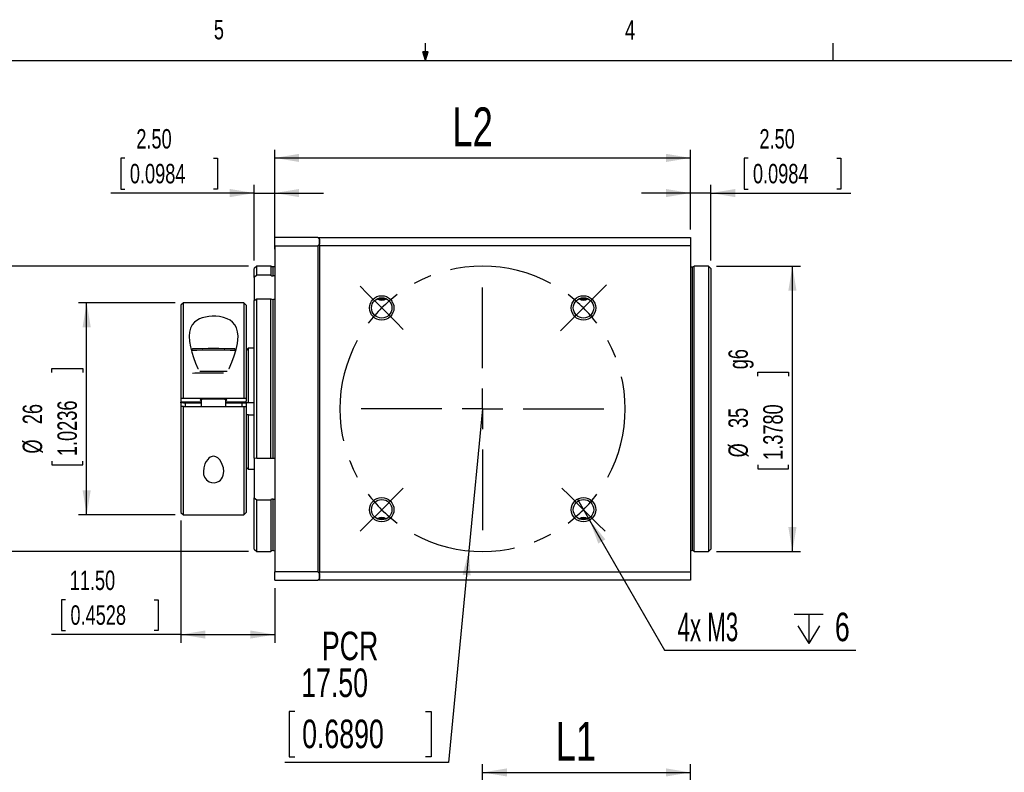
# Model space of a CAD drawing. Extents: x 11 to 421, y 5 to 275.
# Tile 4 of 10: x 166 to 287, y 183 to 275. Entities that reach past the tile are written whole.
import ezdxf
from ezdxf.enums import TextEntityAlignment as Align

# ---------------------------------------------------------------- set-up
doc = ezdxf.new("R2010")
doc.units = 0
doc.linetypes.add('CENTERX2', pattern=[20.32, 12.7, -2.54, 2.54, -2.54])
doc.layers.get('0').update_dxf_attribs({"linetype": 'CONTINUOUS'})
doc.dimstyles.new('SLDDIMSTYLE0', dxfattribs={"dimtxt": 4.7625, "dimasz": 3, "dimexe": 0, "dimexo": 0.0625, "dimgap": 1.190625, "dimtad": 1, "dimrnd": 1e-09, "dimzin": 12, "dimsah": 1, "dimcen": 0.09, "dimazin": 3, "dimtfac": 1, "dimtofl": 0, "dimtmove": 0, "dimatfit": 3})
doc.dimstyles.new('SLDDIMSTYLE1', dxfattribs={"dimtxt": 3.5, "dimasz": 3, "dimexe": 0, "dimexo": 0.0625, "dimgap": 0.875, "dimtad": 0, "dimtih": 1, "dimtoh": 1, "dimrnd": 1e-09, "dimzin": 12, "dimblk1": 'NONE', "dimsah": 1, "dimcen": 0, "dimazin": 3, "dimtfac": 1, "dimtmove": 0, "dimatfit": 3})
doc.dimstyles.new('SLDDIMSTYLE2', dxfattribs={"dimtxt": 3.5, "dimasz": 3, "dimexe": 0, "dimexo": 0.0625, "dimgap": 0.875, "dimtad": 0, "dimtih": 1, "dimtoh": 1, "dimrnd": 1e-09, "dimzin": 4, "dimsah": 1, "dimcen": 0, "dimazin": 3, "dimtfac": 1, "dimtofl": 0, "dimtmove": 0, "dimatfit": 3})
doc.dimstyles.new('SLDDIMSTYLE4', dxfattribs={"dimtxt": 2.38125, "dimasz": 3, "dimexe": 0, "dimexo": 0.0625, "dimgap": 0.595313, "dimtad": 1, "dimrnd": 1e-09, "dimzin": 12, "dimsah": 1, "dimcen": 0.09, "dimazin": 3, "dimtfac": 1, "dimtofl": 0, "dimtmove": 0, "dimatfit": 3})
doc.dimstyles.new('SLDDIMSTYLE5', dxfattribs={"dimtxt": 2.38125, "dimasz": 3, "dimexe": 0, "dimexo": 0.0625, "dimgap": 0.595313, "dimtad": 1, "dimrnd": 1e-09, "dimzin": 4, "dimsah": 1, "dimcen": 0.09, "dimazin": 3, "dimtfac": 1, "dimtmove": 0, "dimatfit": 3})
doc.dimstyles.new('SLDDIMSTYLE7', dxfattribs={"dimtxt": 2.38125, "dimasz": 3, "dimexe": 0, "dimexo": 0.0625, "dimgap": 0.595313, "dimtad": 1, "dimrnd": 1e-09, "dimzin": 4, "dimsah": 1, "dimcen": 0.09, "dimazin": 3, "dimtfac": 1, "dimtofl": 0, "dimtmove": 0, "dimatfit": 3})

# ---------------------------------------------------------------- blocks, each defined once
blk = doc.blocks.new('*D8')
at = {"color": 7, "linetype": 'CONTINUOUS'}
for p, q in [((222.92, 167.88), (222.92, 184)), ((248.42, 174), (248.42, 184)), ((222.92, 183), (248.42, 183))]:
    blk.add_line(p, q, dxfattribs=at)
for points in [[(222.92, 183), (225.92, 182.5), (225.92, 183.5)], [(248.42, 183), (245.42, 183.5), (245.42, 182.5)]]:
    blk.add_solid(points, dxfattribs=at)
at = {"color": 7, "linetype": 'CONTINUOUS', "width": 0.7}
blk.add_text('L1', height=4.763, rotation=360, dxfattribs=at).set_placement((231.88, 183, 0.1), align=Align.BOTTOM_LEFT)
blk = doc.blocks.new('SW_SYMBOL_HOLE_DEPTH')
at = {"color": 0, "linetype": 'CONTINUOUS'}
for p, q in [((0, 875), (800, 875)), ((400, 875), (400, 75)), ((100, 555), (400, 75)), ((700, 555), (400, 75))]:
    blk.add_line(p, q, dxfattribs=at)
blk = doc.blocks.new('*D22')
at = {"color": 7, "linetype": 'CONTINUOUS'}
for p, q in [((234.55, 216.53), (236.05, 213.93)), ((236.05, 213.93), (245.25, 197.99)), ((245.25, 197.99), (268.72, 197.99))]:
    blk.add_line(p, q, dxfattribs=at)
blk.add_solid([(236.05, 213.93), (237.11, 211.08), (237.98, 211.58)], dxfattribs=at)
at = {"color": 7, "linetype": 'CONTINUOUS', "xscale": 0.0044707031, "yscale": 0.0044707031, "zscale": 0.0044707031}
blk.add_blockref('SW_SYMBOL_HOLE_DEPTH', (261.13, 198.48), dxfattribs=at)
at = {"color": 7, "linetype": 'CONTINUOUS'}
for s, width, p in [('4x M3 ', 0.583333, (246.84, 198.05, 15.6)), ('6', 0.7, (266.13, 198.05, 15.6))]:
    blk.add_text(s, height=3.5, dxfattribs=dict(at, width=width)).set_placement(p, align=Align.BOTTOM_LEFT)
blk = doc.blocks.new('_NONE')
blk = doc.blocks.new('*D23')
at = {"color": 7, "linetype": 'CONTINUOUS'}
for p, q in [((222.92, 227.6), (221.24, 210.18)), ((221.24, 210.18), (218.74, 184.22)), ((199.91, 190.49), (199.19, 190.49)), ((199.19, 190.49), (199.19, 184.93)), ((215.91, 190.49), (216.62, 190.49)), ((216.62, 190.49), (216.62, 184.93)), ((199.19, 184.93), (199.91, 184.93)), ((216.62, 184.93), (215.91, 184.93)), ((218.74, 184.22), (198.66, 184.22))]:
    blk.add_line(p, q, dxfattribs=at)
blk.add_solid([(221.24, 210.18), (220.46, 207.24), (221.45, 207.15)], dxfattribs=at)
at = {"color": 7, "linetype": 'CONTINUOUS', "width": 0.7}
for s, p in [('PCR', (203.21, 195.72, 15.6)), ('17.50', (200.67, 191.2, 15.6)), ('0.6890', (200.79, 184.93, 15.6))]:
    blk.add_text(s, height=3.5, dxfattribs=at).set_placement(p, align=Align.BOTTOM_LEFT)
blk = doc.blocks.new('*D24')
at = {"color": 7, "linetype": 'CONTINUOUS'}
for p, q in [((185.22, 240.6), (173.36, 240.6)), ((174.36, 214.6), (174.36, 240.6)), ((170.09, 232.07), (170.09, 232.56)), ((170.09, 232.56), (173.87, 232.56)), ((173.87, 232.56), (173.87, 232.07)), ((170.09, 221.19), (170.09, 220.71)), ((173.87, 220.71), (173.87, 221.19)), ((170.09, 220.71), (173.87, 220.71)), ((185.22, 214.6), (173.36, 214.6))]:
    blk.add_line(p, q, dxfattribs=at)
for points in [[(174.36, 240.6), (173.86, 237.6), (174.86, 237.6)], [(174.36, 214.6), (174.86, 217.6), (173.86, 217.6)]]:
    blk.add_solid(points, dxfattribs=at)
at = {"color": 7, "linetype": 'CONTINUOUS', "width": 0.7}
for s, p in [('1.0236', (173.87, 221.8, 15.6)), ('26', (169.61, 225.71, 15.6)), ('%%c', (169.61, 222.11, 15.6))]:
    blk.add_text(s, height=2.381, rotation=90, dxfattribs=at).set_placement(p, align=Align.BOTTOM_LEFT)
blk = doc.blocks.new('*D25')
at = {"color": 7, "linetype": 'CONTINUOUS'}
for p, q in [((194.22, 245.1), (160.78, 245.1)), ((161.78, 210.1), (161.78, 245.1)), ((157.51, 231.58), (157.51, 232.06)), ((157.51, 232.06), (161.29, 232.06)), ((161.29, 232.06), (161.29, 231.58)), ((157.51, 220.7), (157.51, 220.22)), ((157.51, 220.22), (161.29, 220.22)), ((161.29, 220.22), (161.29, 220.7)), ((194.22, 210.1), (160.78, 210.1))]:
    blk.add_line(p, q, dxfattribs=at)
for points in [[(161.78, 245.1), (161.28, 242.1), (162.28, 242.1)], [(161.78, 210.1), (162.28, 213.1), (161.28, 213.1)]]:
    blk.add_solid(points, dxfattribs=at)
at = {"color": 7, "linetype": 'CONTINUOUS', "width": 0.7}
for s, p in [('g6', (157.03, 232.43, 15.6)), ('35', (157.03, 225.21, 15.6)), ('1.3780', (161.29, 221.3, 15.6)), ('%%c', (157.03, 221.62, 15.6))]:
    blk.add_text(s, height=2.381, rotation=90, dxfattribs=at).set_placement(p, align=Align.BOTTOM_LEFT)
blk = doc.blocks.new('*D26')
at = {"color": 7, "linetype": 'CONTINUOUS'}
for p, q in [((185.92, 213.9), (185.92, 198.91)), ((197.42, 205.6), (197.42, 198.91)), ((171.77, 204.18), (171.28, 204.18)), ((171.28, 204.18), (171.28, 200.4)), ((182.65, 204.18), (183.13, 204.18)), ((183.13, 204.18), (183.13, 200.4)), ((185.92, 199.91), (170.04, 199.91)), ((171.28, 200.4), (171.77, 200.4)), ((183.13, 200.4), (182.65, 200.4)), ((185.92, 199.91), (197.42, 199.91))]:
    blk.add_line(p, q, dxfattribs=at)
for points in [[(185.92, 199.91), (188.92, 199.41), (188.92, 200.41)], [(197.42, 199.91), (194.42, 200.41), (194.42, 199.41)]]:
    blk.add_solid(points, dxfattribs=at)
at = {"color": 7, "linetype": 'CONTINUOUS', "width": 0.7}
for s, p in [('11.50', (172.28, 204.66, 15.6)), ('0.4528', (172.37, 200.4, 15.6))]:
    blk.add_text(s, height=2.381, rotation=360, dxfattribs=at).set_placement(p, align=Align.BOTTOM_LEFT)
blk = doc.blocks.new('*D27')
at = {"color": 7, "linetype": 'CONTINUOUS'}
for p, q in [((179.05, 258.33), (178.57, 258.33)), ((178.57, 258.33), (178.57, 254.54)), ((189.93, 258.33), (190.42, 258.33)), ((190.42, 258.33), (190.42, 254.54)), ((194.92, 245.8), (194.92, 255.06)), ((197.42, 247.19), (197.42, 255.06)), ((194.92, 254.06), (177.33, 254.06)), ((178.57, 254.54), (179.05, 254.54)), ((190.42, 254.54), (189.93, 254.54)), ((194.92, 254.06), (197.42, 254.06)), ((197.42, 254.06), (203.42, 254.06))]:
    blk.add_line(p, q, dxfattribs=at)
for points in [[(194.92, 254.06), (191.92, 254.56), (191.92, 253.56)], [(197.42, 254.06), (200.42, 253.56), (200.42, 254.56)]]:
    blk.add_solid(points, dxfattribs=at)
at = {"color": 7, "linetype": 'CONTINUOUS', "width": 0.7}
for s, p in [('2.50', (180.45, 258.81, 15.6)), ('0.0984', (179.66, 254.54, 15.6))]:
    blk.add_text(s, height=2.381, rotation=360, dxfattribs=at).set_placement(p, align=Align.BOTTOM_LEFT)
blk = doc.blocks.new('*D28')
at = {"color": 7, "linetype": 'CONTINUOUS'}
for p, q in [((255.48, 258.33), (255, 258.33)), ((255, 258.33), (255, 254.54)), ((266.36, 258.33), (266.85, 258.33)), ((266.85, 258.33), (266.85, 254.54)), ((248.42, 249.6), (248.42, 255.06)), ((250.92, 245.8), (250.92, 255.06)), ((248.42, 254.06), (242.42, 254.06)), ((250.92, 254.06), (248.42, 254.06)), ((250.92, 254.06), (268.09, 254.06)), ((255, 254.54), (255.48, 254.54)), ((266.85, 254.54), (266.36, 254.54))]:
    blk.add_line(p, q, dxfattribs=at)
for points in [[(248.42, 254.06), (245.42, 254.56), (245.42, 253.56)], [(250.92, 254.06), (253.92, 253.56), (253.92, 254.56)]]:
    blk.add_solid(points, dxfattribs=at)
at = {"color": 7, "linetype": 'CONTINUOUS', "width": 0.7}
for s, p in [('2.50', (256.88, 258.81, 15.6)), ('0.0984', (256.08, 254.54, 15.6))]:
    blk.add_text(s, height=2.381, dxfattribs=at).set_placement(p, align=Align.BOTTOM_LEFT)
blk = doc.blocks.new('*D29')
at = {"color": 7, "linetype": 'CONTINUOUS'}
for p, q in [((197.42, 249.6), (197.42, 259.37)), ((248.42, 249.6), (248.42, 259.37)), ((197.42, 258.37), (248.42, 258.37))]:
    blk.add_line(p, q, dxfattribs=at)
for points in [[(197.42, 258.37), (200.42, 257.87), (200.42, 258.87)], [(248.42, 258.37), (245.42, 258.87), (245.42, 257.87)]]:
    blk.add_solid(points, dxfattribs=at)
at = {"color": 7, "linetype": 'CONTINUOUS', "width": 0.7}
blk.add_text('L2', height=4.763, rotation=360, dxfattribs=at).set_placement((219.22, 258.37, 15.6), align=Align.BOTTOM_LEFT)
blk = doc.blocks.new('*D30')
at = {"color": 7, "linetype": 'CONTINUOUS'}
for p, q in [((251.62, 245.1), (261.92, 245.1)), ((260.92, 210.1), (260.92, 245.1)), ((256.66, 231.61), (256.66, 232.09)), ((256.66, 232.09), (260.44, 232.09)), ((260.44, 232.09), (260.44, 231.61)), ((256.66, 220.73), (256.66, 220.24)), ((256.66, 220.24), (260.44, 220.24)), ((260.44, 220.24), (260.44, 220.73)), ((251.62, 210.1), (261.92, 210.1))]:
    blk.add_line(p, q, dxfattribs=at)
for points in [[(260.92, 245.1), (260.42, 242.1), (261.42, 242.1)], [(260.92, 210.1), (261.42, 213.1), (260.42, 213.1)]]:
    blk.add_solid(points, dxfattribs=at)
at = {"color": 7, "linetype": 'CONTINUOUS', "width": 0.7}
for s, p in [('g6', (256.17, 232.45, 15.6)), ('35', (256.17, 225.24, 15.6)), ('1.3780', (260.44, 221.33, 15.6)), ('%%c', (256.17, 221.64, 15.6))]:
    blk.add_text(s, height=2.381, rotation=90, dxfattribs=at).set_placement(p, align=Align.BOTTOM_LEFT)
blk = doc.blocks.new('SW_CENTERMARKSYMBOL_2')
at = {"color": 0, "linetype": 'CONTINUOUS'}
for p, q in [((-1.77, 26.52), (-2.65, 27.4)), ((12.37, 17.37), (12.37, 27.25)), ((26.52, 26.52), (27.58, 27.58)), ((0, 24.75), (-1.77, 26.52)), ((24.75, 24.75), (26.52, 26.52)), ((0, 24.75), (1.77, 22.98)), ((24.75, 24.75), (22.98, 22.98)), ((1.77, 22.98), (2.65, 22.1)), ((22.98, 22.98), (21.92, 21.92)), ((12.37, 12.37), (12.37, 14.87)), ((7.37, 12.37), (-2.5, 12.37)), ((12.37, 12.37), (9.87, 12.37)), ((12.37, 12.37), (12.37, 9.87)), ((12.37, 12.37), (14.87, 12.37)), ((17.37, 12.37), (27.25, 12.37)), ((12.37, 7.37), (12.37, -2.5)), ((1.77, 1.77), (2.65, 2.65)), ((22.98, 1.77), (22.1, 2.65)), ((0, 0), (1.77, 1.77)), ((24.75, 0), (22.98, 1.77)), ((0, 0), (-1.77, -1.77)), ((24.75, 0), (26.52, -1.77)), ((-1.77, -1.77), (-2.65, -2.65)), ((26.52, -1.77), (27.4, -2.65))]:
    blk.add_line(p, q, dxfattribs=at)
at = {"color": 0, "linetype": 'CENTERX2'}
for start, end in [(61.3702, 118.6298), (151.3702, 208.6298), (331.3702, 28.6298), (241.3702, 298.6298)]:
    blk.add_arc((12.37, 12.37), 17.5, start, end, dxfattribs=at)
at = {"color": 0, "linetype": 'CONTINUOUS'}
for start, end in [(126.8149, 135), (45, 53.1851), (135, 143.1851), (36.8149, 45), (216.8149, 225), (315, 323.1851), (225, 233.1851), (306.8149, 315)]:
    blk.add_arc((12.37, 12.37), 17.5, start, end, dxfattribs=at)

msp = doc.modelspace()

# ---------------------------------------------------------------- linework, layer by layer
at = {"color": 7, "linetype": 'CONTINUOUS'}
for p, q in [((215.925, 270.309), (215.925, 272.463)), ((265.932, 270.309), (265.932, 272.463)), ((215.925, 270.309), (215.589, 271.374)), ((216.244, 271.374), (215.589, 271.374)), ((215.747, 271.374), (215.925, 270.309)), ((215.925, 270.309), (216.244, 271.374)), ((216.05, 271.374), (215.925, 270.309)), ((15.907, 270.309), (415.957, 270.309)), ((197.422, 247.601), (197.422, 248.601)), ((202.722, 248.601), (197.422, 248.601)), ((197.422, 247.601), (202.722, 247.601)), ((197.422, 247.601), (197.422, 207.601)), ((202.722, 248.601), (202.922, 248.401)), ((202.722, 248.601), (202.922, 248.601)), ((202.922, 247.809), (202.722, 247.601)), ((202.722, 247.601), (202.722, 207.601)), ((202.922, 248.601), (248.422, 248.601)), ((202.922, 247.601), (202.922, 248.601)), ((202.922, 248.401), (202.922, 247.809)), ((202.922, 247.601), (202.922, 207.601)), ((248.422, 247.601), (202.922, 247.601)), ((248.422, 248.601), (248.422, 247.601)), ((248.422, 247.601), (248.422, 207.601)), ((195.222, 245.101), (194.922, 244.801)), ((194.922, 243.704), (194.922, 244.801)), ((195.222, 243.999), (194.922, 243.704)), ((196.957, 245.101), (195.222, 245.101)), ((195.222, 243.999), (195.222, 245.101)), ((196.957, 243.999), (195.222, 243.999)), ((196.957, 245.101), (196.957, 243.999)), ((248.622, 245.001), (248.622, 210.201)), ((250.622, 245.101), (248.886, 245.101)), ((248.886, 210.101), (248.886, 245.101)), ((250.922, 244.801), (250.622, 245.101)), ((250.622, 245.101), (250.622, 210.101)), ((250.922, 244.801), (250.922, 210.401)), ((194.922, 243.704), (194.922, 240.887)), ((186.222, 240.601), (185.922, 240.301)), ((193.622, 240.601), (186.222, 240.601)), ((186.222, 228.881), (186.222, 240.601)), ((193.922, 240.301), (193.622, 240.601)), ((193.622, 240.601), (193.622, 228.881)), ((194.922, 240.887), (195.222, 241.093)), ((194.922, 221.557), (194.922, 240.887)), ((195.222, 221.49), (195.222, 241.093)), ((195.222, 241.093), (196.957, 241.093)), ((196.957, 221.49), (196.957, 241.093)), ((197.222, 221.515), (197.222, 241.022)), ((209.999, 241.101), (211.098, 241.101)), ((234.748, 241.101), (235.846, 241.101)), ((185.922, 240.301), (185.922, 228.863)), ((193.922, 240.301), (193.922, 228.863)), ((187.322, 234.939), (187.192, 234.809)), ((192.655, 234.806), (192.522, 234.939)), ((194.222, 235.063), (193.922, 234.762)), ((194.222, 228.351), (194.222, 235.063)), ((194.222, 235.063), (194.922, 235.063)), ((187.999, 232.533), (188.064, 232.533)), ((191.78, 232.533), (191.845, 232.533)), ((186.222, 228.881), (185.922, 228.863)), ((185.922, 228.863), (185.922, 228.429)), ((185.922, 228.351), (185.922, 228.429)), ((186.422, 228.399), (185.922, 228.429)), ((186.222, 228.351), (185.922, 228.351)), ((185.922, 228.351), (185.922, 227.865)), ((193.622, 228.881), (186.222, 228.881)), ((186.222, 228.351), (186.222, 228.412)), ((186.222, 228.351), (188.422, 228.351)), ((188.422, 228.399), (186.422, 228.399)), ((186.422, 228.351), (186.422, 227.883)), ((188.422, 228.743), (188.422, 227.883)), ((191.422, 227.883), (191.422, 228.743)), ((193.422, 228.399), (191.422, 228.399)), ((191.422, 228.351), (193.922, 228.351)), ((193.922, 228.429), (193.422, 228.399)), ((193.422, 227.883), (193.422, 228.351)), ((193.922, 228.863), (193.622, 228.881)), ((193.922, 228.863), (193.922, 228.532)), ((193.922, 228.351), (193.922, 228.532)), ((194.222, 228.351), (193.922, 228.351)), ((193.922, 228.351), (193.922, 227.865)), ((194.922, 228.351), (194.222, 228.351)), ((186.222, 227.883), (185.922, 227.865)), ((185.922, 227.865), (185.922, 214.901)), ((186.222, 214.601), (186.222, 227.883)), ((186.222, 227.883), (193.622, 227.883)), ((193.622, 227.883), (193.622, 214.601)), ((193.622, 227.883), (193.922, 227.865)), ((193.922, 227.865), (193.922, 214.901)), ((194.222, 226.851), (193.922, 226.851)), ((194.222, 220.139), (194.222, 226.851)), ((194.222, 226.851), (194.922, 226.851)), ((194.922, 221.557), (194.922, 216.678)), ((195.222, 221.49), (194.922, 221.557)), ((196.957, 221.49), (195.222, 221.49)), ((194.222, 220.139), (193.922, 220.44)), ((194.922, 220.139), (194.222, 220.139)), ((194.922, 216.678), (195.222, 216.455)), ((194.922, 210.401), (194.922, 216.678)), ((195.222, 216.455), (196.957, 216.455)), ((195.222, 210.101), (195.222, 216.455)), ((196.957, 216.455), (196.957, 210.101)), ((197.222, 210.201), (197.222, 216.527)), ((185.922, 214.901), (186.222, 214.601)), ((186.222, 214.601), (193.622, 214.601)), ((193.622, 214.601), (193.922, 214.901)), ((211.096, 214.101), (209.997, 214.101)), ((235.844, 214.101), (234.746, 214.101)), ((194.922, 210.401), (195.222, 210.101)), ((250.622, 210.101), (250.922, 210.401)), ((195.222, 210.101), (196.957, 210.101)), ((248.886, 210.101), (250.622, 210.101)), ((202.722, 207.601), (197.422, 207.601)), ((197.422, 206.601), (197.422, 207.601)), ((197.422, 206.601), (202.722, 206.601)), ((202.722, 207.601), (202.922, 207.393)), ((202.922, 206.801), (202.722, 206.601)), ((202.922, 206.601), (202.722, 206.601)), ((202.922, 207.601), (248.422, 207.601)), ((202.922, 206.601), (202.922, 207.601)), ((202.922, 207.393), (202.922, 206.801)), ((248.422, 206.601), (202.922, 206.601)), ((248.422, 207.601), (248.422, 206.601))]:
    msp.add_line(p, q, dxfattribs=at)
at = {"color": 8, "linetype": 'CONTINUOUS'}
msp.add_line((197.222, 243.902), (197.222, 245.001), dxfattribs=at)
at = {"color": 7, "linetype": 'CONTINUOUS'}
for points in [[(197.222, 245.001), (197.08, 245.027), (196.957, 245.101)], [(197.422, 245.055), (197.325, 245.015), (197.222, 245.001)], [(197.422, 243.954), (197.352, 243.923), (197.222, 243.902)], [(248.422, 245.055), (248.531, 245.012), (248.622, 245.001)], [(248.622, 245.001), (248.78, 245.033), (248.886, 245.101)], [(197.222, 241.022), (197.298, 241.027), (197.422, 241.06)], [(191.845, 232.533), (192.165, 233.331), (192.448, 234.116), (192.678, 234.883), (192.841, 235.623), (192.9, 236.066), (192.922, 236.494), (192.88, 237.031), (192.741, 237.529), (192.542, 237.899), (192.256, 238.226), (191.947, 238.46), (191.575, 238.653), (191.142, 238.802), (190.661, 238.902), (190.214, 238.948), (189.757, 238.954), (189.334, 238.923), (188.926, 238.856), (188.544, 238.755), (188.196, 238.621), (187.871, 238.444), (187.596, 238.234), (187.298, 237.893), (187.093, 237.506), (186.962, 237.019), (186.922, 236.494), (186.965, 235.871), (187.084, 235.219), (187.262, 234.547), (187.475, 233.888), (187.724, 233.215), (187.999, 232.533)], [(191.572, 228.701), (191.555, 228.715), (191.505, 228.729), (191.423, 228.743), (191.31, 228.755), (191.169, 228.766), (191.002, 228.776), (190.814, 228.785), (190.607, 228.792), (190.387, 228.796), (190.157, 228.799), (189.922, 228.801), (189.687, 228.799), (189.457, 228.796), (189.236, 228.792), (189.03, 228.785), (188.841, 228.776), (188.675, 228.766), (188.534, 228.755), (188.421, 228.743), (188.339, 228.729), (188.289, 228.715), (188.272, 228.701), (188.289, 228.687), (188.339, 228.673), (188.421, 228.66), (188.422, 228.66)], [(188.672, 219.911), (188.707, 219.552), (188.819, 219.214), (188.926, 219.033), (189.067, 218.869), (189.206, 218.753), (189.368, 218.657), (189.679, 218.553), (190.02, 218.534), (190.322, 218.594), (190.594, 218.723), (190.756, 218.849), (190.889, 218.995), (191.027, 219.22), (191.116, 219.465), (191.172, 219.911), (191.128, 220.344), (190.999, 220.777), (190.866, 221.057), (190.691, 221.323), (190.429, 221.586), (190.184, 221.725), (189.967, 221.773), (189.743, 221.752), (189.505, 221.649), (189.349, 221.533), (189.215, 221.397), (189.02, 221.13), (188.872, 220.843), (188.723, 220.378), (188.672, 219.911)], [(197.422, 221.502), (197.352, 221.51), (197.222, 221.515)], [(197.222, 216.527), (197.297, 216.522), (197.422, 216.488)], [(197.222, 210.201), (197.064, 210.169), (196.957, 210.101)], [(197.422, 210.147), (197.313, 210.19), (197.222, 210.201)], [(248.622, 210.201), (248.506, 210.184), (248.422, 210.147)], [(248.886, 210.101), (248.747, 210.181), (248.622, 210.201)]]:
    msp.add_lwpolyline(points, dxfattribs=at)
for centre, radius in [((210.547, 239.975), 1.5), ((210.547, 239.975), 1.25), ((235.296, 239.975), 1.5), ((235.296, 239.975), 1.25), ((210.547, 215.227), 1.5), ((210.547, 215.227), 1.25), ((235.296, 215.227), 1.5), ((235.296, 215.227), 1.25)]:
    msp.add_circle(centre, radius, dxfattribs=at)
for centre, radius, start, end in [((197.222, 244.31), 0.408, 229.61903, 270.02961), ((197.215, 241.527), 0.505, 239.31446, 270.76524), ((210.547, 241.867), 0.94, 234.65239, 305.34761), ((235.296, 241.867), 0.94, 234.65239, 305.34761), ((189.918, 127.174), 107.608, 88.54342, 91.44902), ((189.922, 161.168), 73.816, 87.98167, 92.01833), ((189.254, 186.796), 45.183, 89.1528, 92.45027), ((189.847, 65.917), 166.26, 89.97428, 90.55657), ((189.996, 65.917), 166.26, 89.44343, 90.02572), ((189.955, 64.012), 167.963, 89.59949, 90.01124), ((191.406, 229.009), 0.349, 272.54169, 298.26529), ((197.2, 220.352), 1.163, 88.94521, 102.06684), ((197.218, 216.017), 0.51, 89.53136, 120.68997), ((210.547, 213.335), 0.94, 54.65239, 125.34761), ((235.296, 213.335), 0.94, 54.65239, 125.34761)]:
    msp.add_arc(centre, radius, start, end, dxfattribs=at)

# ---------------------------------------------------------------- block references
msp.add_blockref('SW_CENTERMARKSYMBOL_2', (210.547, 215.227), dxfattribs=at)

# ---------------------------------------------------------------- texts
at = {"color": 7, "linetype": 'CONTINUOUS', "width": 0.7}
for s, p in [('5', (189.959, 272.197)), ('4', (240.393, 272.156))]:
    msp.add_text(s, height=2.381, dxfattribs=at).set_placement(p, align=Align.BOTTOM_LEFT)

# ---------------------------------------------------------------- dimensions: what is measured, and where the dimension line sits
at = {"color": 7, "linetype": 'CONTINUOUS'}
for base, p1, p2, text, picture, middle in [((248.422, 258.369), (197.422, 248.601), (248.422, 248.601), 'L2', '*D29', (222.444, 258.369)), ((248.422, 183.005), (222.922, 166.879), (248.422, 173.005), 'L1', '*D8', (235.11, 183.005))]:
    dim = msp.add_linear_dim(base=base, p1=p1, p2=p2, text=text, dimstyle='SLDDIMSTYLE0', dxfattribs=at)
    dim.commit()
    dim.dimension.update_dxf_attribs({"geometry": picture, "text_midpoint": middle, "dimtype": 160})
for base, p1, p2, dimstyle, picture, middle in [((197.422, 254.061), (194.922, 244.801), (197.422, 246.189), 'SLDDIMSTYLE5', '*D27', (184.493, 254.061)), ((248.422, 254.061), (250.922, 244.801), (248.422, 248.601), 'SLDDIMSTYLE5', '*D28', (260.922, 254.061)), ((197.422, 199.914), (185.922, 214.901), (197.422, 206.601), 'SLDDIMSTYLE7', '*D26', (177.208, 199.914))]:
    dim = msp.add_linear_dim(base=base, p1=p1, p2=p2, dimstyle=dimstyle, dxfattribs=at)
    dim.commit()
    dim.dimension.update_dxf_attribs({"geometry": picture, "text_midpoint": middle, "dimtype": 160})
for base, p1, p2, text, picture, middle in [((161.778, 245.101), (195.222, 210.101), (195.222, 245.101), '%%c<>g6', '*D25', (161.778, 228.086)), ((260.922, 245.101), (250.622, 210.101), (250.622, 245.101), '%%c<>g6', '*D30', (260.922, 228.114)), ((174.358, 240.601), (186.222, 214.601), (186.222, 240.601), '%%c<>', '*D24', (174.358, 226.633))]:
    dim = msp.add_linear_dim(base=base, p1=p1, p2=p2, angle=90, text=text, dimstyle='SLDDIMSTYLE4', dxfattribs=at)
    dim.commit()
    dim.dimension.update_dxf_attribs({"geometry": picture, "text_midpoint": middle, "dimtype": 160})
dim = msp.add_radius_dim(center=(222.922, 227.601), mpoint=(221.242, 210.182), text='PCR\\P<>', dimstyle='SLDDIMSTYLE2', override={"dimpost": '<>'}, dxfattribs=at)
dim.commit()
dim.dimension.update_dxf_attribs({"geometry": '*D23', "text_midpoint": (207.906, 192.749), "dimtype": 164})
dim = msp.add_diameter_dim_2p(p1=(234.546, 216.525), p2=(236.047, 213.928), text='4x M3 {\\fGDT;x}6', dimstyle='SLDDIMSTYLE1', override={"dimpost": '<>'}, dxfattribs=at)
dim.commit()
dim.dimension.update_dxf_attribs({"geometry": '*D22', "text_midpoint": (257.779, 200.799), "dimtype": 163})

doc.saveas('drawing.dxf')
